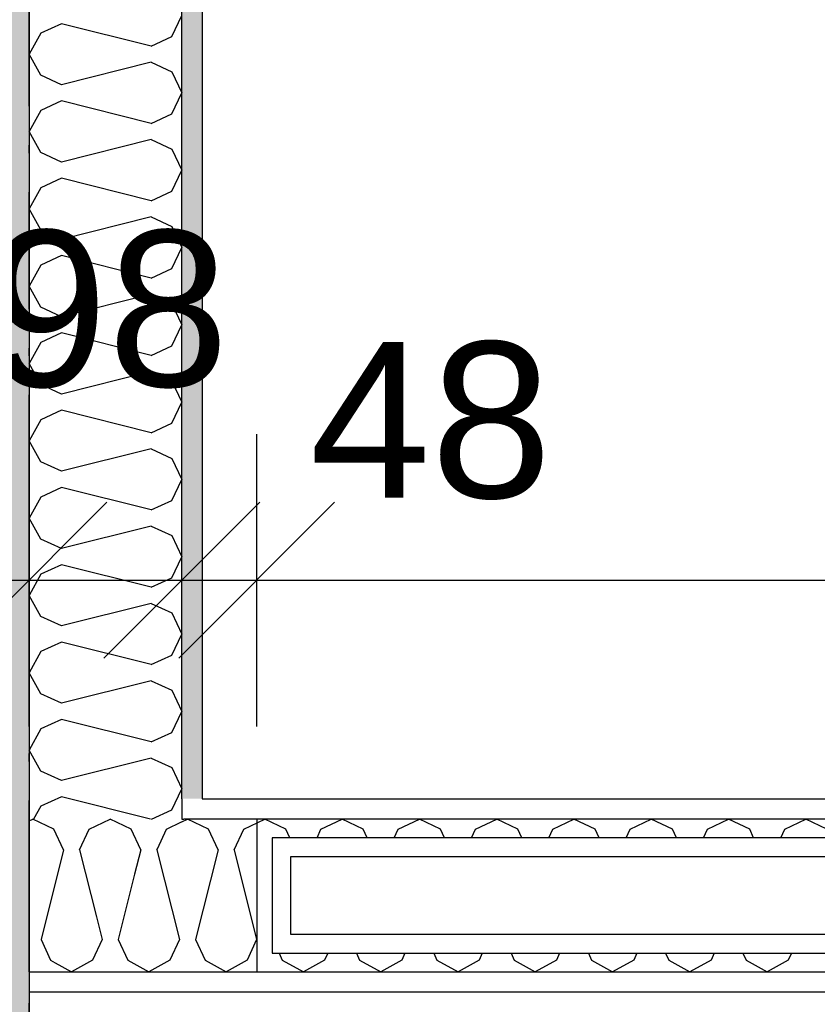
# Model space of a CAD drawing. Header units: millimetres. Extents: x -150 to 340931, y -1115 to 365939.
# Tile 27 of 253: x 277905 to 278417, y 351145 to 351776. Entities that reach past the tile are written whole.
import ezdxf
from ezdxf.enums import TextEntityAlignment as Align

# ---------------------------------------------------------------- set-up
doc = ezdxf.new("R2010")
doc.units = ezdxf.units.MM
doc.header["$LTSCALE"] = 0.5
doc.header["$MEASUREMENT"] = 0
doc.linetypes.add('Over snittplan', pattern=[260, 150, -50, 10, -50])
doc.linetypes.add('PLINE', pattern=[0])
for name, color, linetype in [('232- Ikke-bærende yttervegger (Skravur)(Nye konstruksjoner)', 7, 'Continuous'), ('232- Ikke-bærende yttervegger(Nye konstruksjoner)', 7, 'Continuous'), ('242- Ikke-bærende innervegger (Skravur)(Nye konstruksjoner)', 7, 'Continuous'), ('242- Ikke-bærende innervegger(Nye konstruksjoner)', 7, 'Continuous'), ('244- Vinduer_ dører_ foldevegger(Nye konstruksjoner)', 7, 'Continuous'), ('842-M___1_50 Målsetting bygning', 7, 'Continuous'), ('842-M___1_50 Målsetting bygning(Nye konstruksjoner)', 7, 'Continuous'), ('862- M___Nettoareal(Nye konstruksjoner)', 7, 'Continuous'), ('862- M___Nettoareal(Polylinje)(Nye konstruksjoner)', 7, 'Continuous'), ('862- M___Nettoareal(Tekst)(Nye konstruksjoner)', 7, 'Continuous')]:
    doc.layers.add(name, color=color, linetype=linetype)
doc.layers.add('236- Innvendig kledning og overflate(Nye konstruksjoner)', color=7, linetype='Continuous', lineweight=0)
doc.styles.add('GENERATED_STYLE_1', font='txt')
doc.styles.add('GENERATED_STYLE_3', font='arial.ttf')
doc.dimstyles.new('GENERATED_STYLE__1', dxfattribs={"dimtxt": 100, "dimasz": 95, "dimexe": 0.18, "dimexo": 0.0625, "dimgap": 0, "dimtad": 1, "dimtih": 1, "dimtoh": 1, "dimdec": 0, "dimzin": 0, "dimdsep": 46, "dimtxsty": 'GENERATED_STYLE_3', "dimblk": 'ARROWHEAD_6', "dimblk1": 'ARROWHEAD_6', "dimblk2": 'ARROWHEAD_6', "dimcen": 0.09, "dimse1": 1, "dimse2": 1, "dimclrd": 256, "dimclre": 256, "dimclrt": 256, "dimadec": 1, "dimazin": 0, "dimtfac": 1, "dimtdec": 4, "dimtmove": 0, "dimatfit": 3, "dimfxl": 1, "dimtolj": 1, "dimtzin": 0, "dimarcsym": 0})
doc.dimstyles.new('GENERATED_STYLE__2', dxfattribs={"dimtxt": 100, "dimasz": 95, "dimexe": 0.18, "dimexo": 0.0625, "dimgap": 0, "dimtad": 1, "dimdec": 0, "dimzin": 0, "dimdsep": 46, "dimtxsty": 'GENERATED_STYLE_3', "dimblk": 'ARROWHEAD_6', "dimblk1": 'ARROWHEAD_6', "dimblk2": 'ARROWHEAD_6', "dimcen": 0.09, "dimse1": 1, "dimse2": 1, "dimclrd": 256, "dimclre": 256, "dimclrt": 256, "dimadec": 1, "dimazin": 0, "dimtfac": 1, "dimtdec": 4, "dimtmove": 0, "dimatfit": 3, "dimfxl": 1, "dimtolj": 1, "dimtzin": 0, "dimarcsym": 0})
doc.dimstyles.new('GENERATED_STYLE__3', dxfattribs={"dimtxt": 100, "dimasz": 95, "dimexe": 0.18, "dimexo": 0.0625, "dimgap": 0, "dimtad": 1, "dimtih": 1, "dimtoh": 1, "dimdec": 0, "dimzin": 0, "dimdsep": 46, "dimtxsty": 'GENERATED_STYLE_3', "dimblk": 'ARROWHEAD_6', "dimblk1": 'ARROWHEAD_6', "dimblk2": 'ARROWHEAD_6', "dimcen": 0.09, "dimse1": 1, "dimse2": 1, "dimclrd": 256, "dimclre": 256, "dimclrt": 256, "dimadec": 1, "dimazin": 0, "dimtfac": 1, "dimtdec": 4, "dimtmove": 2, "dimatfit": 3, "dimfxl": 1, "dimtolj": 1, "dimtzin": 0, "dimarcsym": 0})
pattern_1 = [(0, (0, 0), (0, 43.30127), [0, -25]), (0, (12.5, 21.65), (0, 43.30127), [0, -25])]

# ---------------------------------------------------------------- blocks, each defined once
blk = doc.blocks.new('LEILIGHET 8__1', base_point=(283768.57, 348580.68))
at = {"layer": '862- M___Nettoareal(Polylinje)(Nye konstruksjoner)', "flags": 128}
blk.add_lwpolyline([(286041.01, 356380.68), (277911.01, 356380.68), (277911.01, 348080.68), (281226.01, 348080.68), (281226.01, 349780.68), (286041.01, 349780.68)], close=True, dxfattribs=at)
at = {"layer": '862- M___Nettoareal(Tekst)(Nye konstruksjoner)', "style": 'GENERATED_STYLE_1'}
for tag, p in [('DUMMY_861', (280015.18, 358168.58)), ('ROOM_NAME', (279278, 358118.76)), ('DUMMY_862', (279278, 357980.34))]:
    blk.add_attdef(tag, text='', height=100, dxfattribs=at).set_placement(p, align=Align.TOP_LEFT)
blk = doc.blocks.new('BAD__38', base_point=(279523.33, 353122.89))
at = {"layer": '862- M___Nettoareal(Polylinje)(Nye konstruksjoner)', "linetype": 'PLINE', "flags": 128}
blk.add_lwpolyline([(278022.01, 354256.65), (278022.01, 351276.65), (281226.01, 351276.65), (281226.01, 354256.65)], close=True, dxfattribs=at)
at = {"layer": '862- M___Nettoareal(Tekst)(Nye konstruksjoner)', "style": 'GENERATED_STYLE_1'}
for tag, p in [('DUMMY_861', (279720.65, 353311.13)), ('ROOM_NAME', (279326.02, 353259.59)), ('DUMMY_862', (279326.02, 353122.89))]:
    blk.add_attdef(tag, text='', height=100, dxfattribs=at).set_placement(p, align=Align.TOP_LEFT)
blk = doc.blocks.new('*D774')
at = {"layer": '842-M___1_50 Målsetting bygning(Nye konstruksjoner)', "linetype": 'PLINE'}
for p, q in [((276294.53, 363585.13), (276294.53, 363772.63)), ((335668.85, 363585.13), (335668.85, 363772.63)), ((276344.53, 363728.88), (276244.53, 363628.88)), ((335618.85, 363628.88), (335718.85, 363728.88)), ((276219.53, 363678.88), (276294.53, 363678.88)), ((276294.53, 363678.88), (335668.85, 363678.88)), ((335668.85, 363678.88), (335743.85, 363678.88))]:
    blk.add_line(p, q, dxfattribs=at)
at = {"layer": '842-M___1_50 Målsetting bygning(Nye konstruksjoner)', "insert": (305771.96, 363698.88), "char_height": 100, "attachment_point": 7, "style": 'GENERATED_STYLE_3'}
blk.add_mtext('\\A1;{\\pql;\\fArial|b0|i0|c0|p0;\\W1.000000;59\xa0374}', dxfattribs=at)
blk = doc.blocks.new('ARROWHEAD_6')
at = {"linetype": 'Continuous'}
for p, q in [((-0.5, -0.5), (0.5, 0.5)), ((0, 0), (-1, 0))]:
    blk.add_line(p, q, dxfattribs=at)
blk = doc.blocks.new('*D813')
at = {"layer": '842-M___1_50 Målsetting bygning(Nye konstruksjoner)', "linetype": 'PLINE'}
for p, q in [((272272.63, 356492.65), (272372.63, 356392.65)), ((272416.38, 356442.65), (272228.88, 356442.65)), ((272322.63, 349818.68), (272322.63, 356442.65)), ((272272.63, 349868.68), (272372.63, 349768.68)), ((272416.38, 349818.68), (272228.88, 349818.68))]:
    blk.add_line(p, q, dxfattribs=at)
at = {"layer": '842-M___1_50 Målsetting bygning(Nye konstruksjoner)', "insert": (272302.63, 352959.07), "char_height": 100, "attachment_point": 7, "rotation": 90, "style": 'GENERATED_STYLE_3'}
blk.add_mtext('\\A1;{\\pql;\\fArial|b0|i0|c0|p0;\\W1.000000;6\xa0624}', dxfattribs=at)
blk = doc.blocks.new('*D884')
at = {"layer": '842-M___1_50 Målsetting bygning', "linetype": 'PLINE'}
for p, q in [((277849.01, 342391.1), (277849.01, 342578.6)), ((280066.01, 342391.1), (280066.01, 342578.6)), ((277899.01, 342534.85), (277799.01, 342434.85)), ((280116.01, 342534.85), (280016.01, 342434.85)), ((277849.01, 342484.85), (280066.01, 342484.85))]:
    blk.add_line(p, q, dxfattribs=at)
at = {"layer": '842-M___1_50 Målsetting bygning', "insert": (278785.91, 342504.85), "char_height": 100, "attachment_point": 7, "style": 'GENERATED_STYLE_3'}
blk.add_mtext('\\A1;{\\pql;\\fArial|b0|i0|c0|p0;\\W1.000000;2\xa0217}', dxfattribs=at)
blk = doc.blocks.new('*D1120')
at = {"layer": '842-M___1_50 Målsetting bygning(Nye konstruksjoner)', "linetype": 'PLINE'}
for p, q in [((277911, 350525.97), (277911, 350713.47)), ((279002.5, 350525.97), (279002.5, 350713.47)), ((277961, 350669.72), (277861, 350569.72)), ((279052.5, 350669.72), (278952.5, 350569.72)), ((277836, 350619.72), (277911, 350619.72)), ((277911, 350619.72), (279002.5, 350619.72))]:
    blk.add_line(p, q, dxfattribs=at)
at = {"layer": '842-M___1_50 Målsetting bygning(Nye konstruksjoner)', "insert": (278285.16, 350639.72), "char_height": 100, "attachment_point": 7, "style": 'GENERATED_STYLE_3'}
blk.add_mtext('\\A1;{\\pql;\\fArial|b0|i0|c0|p0;\\W1.000000;1\xa0091}', dxfattribs=at)
blk = doc.blocks.new('*X1345')
at = {"layer": '242- Ikke-bærende innervegger (Skravur)(Nye konstruksjoner)', "linetype": 'PLINE'}
for p, q in [((278002.6, 351765.33), (278009, 351778.87)), ((277931.83, 351773.66), (277918.56, 351767.62)), ((277989.32, 351759.29), (277931.83, 351773.66)), ((277918.56, 351767.62), (277911, 351754.08)), ((277989.32, 351759.29), (278002.6, 351765.33)), ((277918.56, 351740.54), (277911, 351754.08)), ((277989.32, 351748.87), (277931.83, 351734.5)), ((277989.32, 351748.87), (278002.6, 351742.83)), ((278002.6, 351742.83), (278009, 351729.29)), ((277931.83, 351734.5), (277918.56, 351740.54)), ((277931.83, 351724.08), (277918.56, 351718.04)), ((277989.32, 351709.71), (277931.83, 351724.08)), ((278002.6, 351715.75), (278009, 351729.29)), ((277918.56, 351718.04), (277911, 351704.5)), ((277989.32, 351709.71), (278002.6, 351715.75)), ((277918.56, 351690.97), (277911, 351704.5)), ((277989.32, 351699.3), (277931.83, 351684.93)), ((277989.32, 351699.3), (278002.6, 351693.26)), ((278002.6, 351693.26), (278009, 351679.72)), ((277931.83, 351684.93), (277918.56, 351690.97)), ((278002.6, 351666.18), (278009, 351679.72)), ((277931.83, 351674.51), (277918.56, 351668.47)), ((277989.32, 351660.14), (277931.83, 351674.51)), ((277918.56, 351668.47), (277911, 351654.93)), ((277989.32, 351660.14), (278002.6, 351666.18)), ((277918.56, 351641.39), (277911, 351654.93)), ((277989.32, 351649.72), (277931.83, 351635.35)), ((277989.32, 351649.72), (278002.6, 351643.68)), ((277931.83, 351635.35), (277918.56, 351641.39)), ((278002.6, 351643.68), (278009, 351630.14)), ((278002.6, 351616.61), (278009, 351630.14)), ((277931.83, 351624.94), (277918.56, 351618.89)), ((277989.32, 351610.56), (277931.83, 351624.94)), ((277918.56, 351618.89), (277911, 351605.36)), ((277989.32, 351610.56), (278002.6, 351616.61)), ((277918.56, 351591.82), (277911, 351605.36)), ((277989.32, 351600.15), (277931.83, 351585.78)), ((277989.32, 351600.15), (278002.6, 351594.11)), ((277931.83, 351585.78), (277918.56, 351591.82)), ((278002.6, 351594.11), (278009, 351580.57)), ((278002.6, 351567.03), (278009, 351580.57)), ((277931.83, 351575.36), (277918.56, 351569.32)), ((277989.32, 351560.99), (277931.83, 351575.36)), ((277918.56, 351569.32), (277911, 351555.78)), ((277989.32, 351560.99), (278002.6, 351567.03)), ((277918.56, 351542.24), (277911, 351555.78)), ((277989.32, 351550.57), (277931.83, 351536.2)), ((277989.32, 351550.57), (278002.6, 351544.53)), ((277931.83, 351536.2), (277918.56, 351542.24)), ((278002.6, 351544.53), (278009, 351530.99)), ((278002.6, 351517.46), (278009, 351530.99)), ((277931.83, 351525.79), (277918.56, 351519.75)), ((277989.32, 351511.42), (277931.83, 351525.79)), ((277918.56, 351519.75), (277911, 351506.21)), ((277989.32, 351511.42), (278002.6, 351517.46)), ((277918.56, 351492.67), (277911, 351506.21)), ((277989.32, 351501), (277931.83, 351486.63)), ((277989.32, 351501), (278002.6, 351494.96)), ((277931.83, 351486.63), (277918.56, 351492.67)), ((278002.6, 351494.96), (278009, 351481.42)), ((278002.6, 351467.88), (278009, 351481.42)), ((277931.83, 351476.21), (277918.56, 351470.17)), ((277989.32, 351461.84), (277931.83, 351476.21)), ((277918.56, 351470.17), (277911, 351456.63)), ((277989.32, 351461.84), (278002.6, 351467.88)), ((277918.56, 351443.1), (277911, 351456.63)), ((277989.32, 351451.43), (277931.83, 351437.05)), ((277989.32, 351451.43), (278002.6, 351445.38)), ((277931.83, 351437.05), (277918.56, 351443.1)), ((278002.6, 351445.38), (278009, 351431.85)), ((278002.6, 351418.31), (278009, 351431.85)), ((277918.56, 351420.6), (277911, 351407.06)), ((277931.83, 351426.64), (277918.56, 351420.6)), ((277989.32, 351412.27), (277931.83, 351426.64)), ((277989.32, 351412.27), (278002.6, 351418.31)), ((277918.56, 351393.52), (277911, 351407.06)), ((277989.32, 351401.85), (277931.83, 351387.48)), ((277989.32, 351401.85), (278002.6, 351395.81)), ((278002.6, 351395.81), (278009, 351382.27)), ((277931.83, 351387.48), (277918.56, 351393.52)), ((277931.83, 351377.06), (277918.56, 351371.02)), ((277989.32, 351362.69), (277931.83, 351377.06)), ((278002.6, 351368.73), (278009, 351382.27)), ((277918.56, 351371.02), (277911, 351357.48)), ((277989.32, 351362.69), (278002.6, 351368.73)), ((277918.56, 351343.95), (277911, 351357.48)), ((277989.32, 351352.28), (277931.83, 351337.91)), ((277989.32, 351352.28), (278002.6, 351346.24)), ((278002.6, 351346.24), (278009, 351332.7)), ((277931.83, 351337.91), (277918.56, 351343.95)), ((278002.6, 351319.16), (278009, 351332.7)), ((277931.83, 351327.49), (277918.56, 351321.45)), ((277989.32, 351313.12), (277931.83, 351327.49)), ((277918.56, 351321.45), (277911, 351307.91)), ((277989.32, 351313.12), (278002.6, 351319.16)), ((277918.56, 351294.37), (277911, 351307.91)), ((277989.32, 351302.7), (277931.83, 351288.33)), ((277989.32, 351302.7), (278002.6, 351296.66)), ((277931.83, 351288.33), (277918.56, 351294.37)), ((278002.6, 351296.66), (278009, 351283.12)), ((278002.6, 351269.59), (278009, 351283.12)), ((277931.83, 351277.92), (277918.56, 351271.87)), ((277988.89, 351263.65), (277931.83, 351277.92)), ((277918.56, 351271.87), (277913.97, 351263.65)), ((277989.56, 351263.65), (278002.6, 351269.59))]:
    blk.add_line(p, q, dxfattribs=at)
blk = doc.blocks.new('*D1389')
at = {"layer": '842-M___1_50 Målsetting bygning(Nye konstruksjoner)', "linetype": 'PLINE'}
for p, q in [((277911, 351323.04), (277911, 351510.54)), ((278009, 351323.04), (278009, 351510.54)), ((277961, 351466.79), (277861, 351366.79)), ((277959, 351366.79), (278059, 351466.79)), ((278107, 351466.79), (278007, 351366.79)), ((277836, 351416.79), (277911, 351416.79)), ((277911, 351416.79), (278009, 351416.79))]:
    blk.add_line(p, q, dxfattribs=at)
at = {"layer": '842-M___1_50 Målsetting bygning(Nye konstruksjoner)', "insert": (277883.73, 351539.66), "char_height": 100, "attachment_point": 7, "style": 'GENERATED_STYLE_3'}
blk.add_mtext('\\A1;{\\pql;\\fArial|b0|i0|c0|p0;\\W1.000000;98}', dxfattribs=at)
blk = doc.blocks.new('*D1390')
at = {"layer": '842-M___1_50 Målsetting bygning(Nye konstruksjoner)', "linetype": 'PLINE'}
for p, q in [((278009, 351323.04), (278009, 351510.54)), ((278057, 351323.04), (278057, 351510.54)), ((277959, 351366.79), (278059, 351466.79)), ((278107, 351466.79), (278007, 351366.79)), ((278009, 351416.79), (278057, 351416.79))]:
    blk.add_line(p, q, dxfattribs=at)
blk = doc.blocks.new('*D1391')
at = {"layer": '842-M___1_50 Målsetting bygning(Nye konstruksjoner)', "linetype": 'PLINE'}
for p, q in [((278057, 351323.04), (278057, 351510.54)), ((279957, 351323.04), (279957, 351510.54)), ((277959, 351366.79), (278059, 351466.79)), ((278107, 351466.79), (278007, 351366.79)), ((279907, 351366.79), (280007, 351466.79)), ((278057, 351416.79), (279957, 351416.79)), ((279957, 351416.79), (280032, 351416.79))]:
    blk.add_line(p, q, dxfattribs=at)
at = {"layer": '842-M___1_50 Målsetting bygning(Nye konstruksjoner)', "char_height": 100, "attachment_point": 7, "style": 'GENERATED_STYLE_3'}
for s, insert in [('\\A1;{\\pql;\\fArial|b0|i0|c0|p0;\\W1.000000;48}', (278090.91, 351468.23)), ('\\A1;{\\pql;\\fArial|b0|i0|c0|p0;\\W1.000000;1\xa0900}', (278835.41, 351436.79))]:
    blk.add_mtext(s, dxfattribs=dict(at, insert=insert))
blk = doc.blocks.new('SOV__42', base_point=(279477.11, 350061.01))
at = {"layer": '862- M___Nettoareal(Polylinje)(Nye konstruksjoner)', "linetype": 'PLINE', "flags": 128}
blk.add_lwpolyline([(281226.01, 351152.65), (277911.01, 351152.65), (277911, 348080.68), (281226.01, 348080.68)], close=True, dxfattribs=at)
at = {"layer": '862- M___Nettoareal(Tekst)(Nye konstruksjoner)', "style": 'GENERATED_STYLE_1'}
for tag, p in [('DUMMY_861', (279701.24, 350249.24)), ('ROOM_NAME', (279252.98, 350199.43)), ('DUMMY_862', (279252.98, 350061.01))]:
    blk.add_attdef(tag, text='', height=100, dxfattribs=at).set_placement(p, align=Align.TOP_LEFT)
blk = doc.blocks.new('*X1424')
at = {"layer": '242- Ikke-bærende innervegger (Skravur)(Nye konstruksjoner)', "linetype": 'PLINE'}
for p, q in [((277911, 351262.48), (277913.47, 351263.65)), ((277927.01, 351257.24), (277913.47, 351263.65)), ((277949.51, 351257.24), (277963.05, 351263.65)), ((277976.59, 351257.24), (277963.05, 351263.65)), ((277933.05, 351243.97), (277927.01, 351257.24)), ((277943.47, 351243.97), (277949.51, 351257.24)), ((277982.63, 351243.97), (277976.59, 351257.24)), ((277993.35, 351244.64), (277999.08, 351257.24)), ((277999.08, 351257.24), (278008.71, 351261.8)), ((277933.05, 351243.97), (277918.68, 351186.48)), ((277943.47, 351243.97), (277954.23, 351200.94)), ((277982.63, 351243.97), (277978.71, 351228.28)), ((277918.68, 351186.48), (277924.72, 351173.21)), ((277924.72, 351173.21), (277927.84, 351171.46))]:
    blk.add_line(p, q, dxfattribs=at)
blk = doc.blocks.new('*X1426')
at = {"layer": '242- Ikke-bærende innervegger (Skravur)(Nye konstruksjoner)', "linetype": 'PLINE'}
for p, q in [((278008.71, 351261.8), (278009, 351261.94)), ((277993.04, 351243.97), (277993.35, 351244.64)), ((277993.04, 351243.97), (278007.41, 351186.48)), ((277978.71, 351228.28), (277968.26, 351186.48)), ((277954.23, 351200.94), (277957.84, 351186.48)), ((277957.84, 351186.48), (277951.8, 351173.21)), ((277968.26, 351186.48), (277974.3, 351173.21)), ((278007.41, 351186.48), (278001.37, 351173.21)), ((277927.84, 351171.46), (277938.26, 351165.65)), ((277951.8, 351173.21), (277938.26, 351165.65)), ((277974.3, 351173.21), (277987.83, 351165.65)), ((278001.37, 351173.21), (277987.83, 351165.65))]:
    blk.add_line(p, q, dxfattribs=at)
blk = doc.blocks.new('*X1427')
at = {"layer": '242- Ikke-bærende innervegger (Skravur)(Nye konstruksjoner)', "linetype": 'PLINE'}
for p, q in [((278009, 351261.94), (278012.62, 351263.65)), ((278026.16, 351257.24), (278012.62, 351263.65)), ((278048.66, 351257.24), (278062.2, 351263.65)), ((278075.73, 351257.24), (278062.2, 351263.65)), ((278098.23, 351257.24), (278111.77, 351263.65)), ((278125.31, 351257.24), (278111.77, 351263.65)), ((278147.81, 351257.24), (278161.34, 351263.65)), ((278174.88, 351257.24), (278161.34, 351263.65)), ((278197.38, 351257.24), (278210.92, 351263.65)), ((278224.46, 351257.24), (278210.92, 351263.65)), ((278246.95, 351257.24), (278260.49, 351263.65)), ((278274.03, 351257.24), (278260.49, 351263.65)), ((278296.53, 351257.24), (278310.07, 351263.65)), ((278323.61, 351257.24), (278310.07, 351263.65)), ((278346.1, 351257.24), (278359.64, 351263.65)), ((278373.18, 351257.24), (278359.64, 351263.65)), ((278395.68, 351257.24), (278409.22, 351263.65)), ((278422.75, 351257.24), (278409.22, 351263.65)), ((278032.2, 351243.97), (278026.16, 351257.24)), ((278042.62, 351243.97), (278048.66, 351257.24)), ((278078.28, 351251.65), (278075.73, 351257.24)), ((278095.69, 351251.65), (278098.23, 351257.24)), ((278127.85, 351251.65), (278125.31, 351257.24)), ((278145.26, 351251.65), (278147.81, 351257.24)), ((278177.43, 351251.65), (278174.88, 351257.24)), ((278194.84, 351251.65), (278197.38, 351257.24)), ((278227, 351251.65), (278224.46, 351257.24)), ((278244.41, 351251.65), (278246.95, 351257.24)), ((278276.58, 351251.65), (278274.03, 351257.24)), ((278293.98, 351251.65), (278296.53, 351257.24)), ((278326.15, 351251.65), (278323.61, 351257.24)), ((278343.56, 351251.65), (278346.1, 351257.24)), ((278375.73, 351251.65), (278373.18, 351257.24)), ((278393.13, 351251.65), (278395.68, 351257.24)), ((278032.2, 351243.97), (278017.83, 351186.48)), ((278042.62, 351243.97), (278056.99, 351186.48)), ((278017.83, 351186.48), (278023.87, 351173.21)), ((278056.99, 351186.48), (278050.95, 351173.21)), ((278071.42, 351177.65), (278073.44, 351173.21)), ((278102.54, 351177.65), (278100.52, 351173.21)), ((278121, 351177.65), (278123.02, 351173.21)), ((278152.12, 351177.65), (278150.1, 351173.21)), ((278170.57, 351177.65), (278172.59, 351173.21)), ((278201.69, 351177.65), (278199.67, 351173.21)), ((278220.15, 351177.65), (278222.17, 351173.21)), ((278251.27, 351177.65), (278249.24, 351173.21)), ((278269.72, 351177.65), (278271.74, 351173.21)), ((278300.84, 351177.65), (278298.82, 351173.21)), ((278319.29, 351177.65), (278321.32, 351173.21)), ((278350.42, 351177.65), (278348.39, 351173.21)), ((278368.87, 351177.65), (278370.89, 351173.21)), ((278399.99, 351177.65), (278397.97, 351173.21)), ((278023.87, 351173.21), (278037.41, 351165.65)), ((278050.95, 351173.21), (278037.41, 351165.65)), ((278073.44, 351173.21), (278086.98, 351165.65)), ((278100.52, 351173.21), (278086.98, 351165.65)), ((278123.02, 351173.21), (278136.56, 351165.65)), ((278150.1, 351173.21), (278136.56, 351165.65)), ((278172.59, 351173.21), (278186.13, 351165.65)), ((278199.67, 351173.21), (278186.13, 351165.65)), ((278222.17, 351173.21), (278235.71, 351165.65)), ((278249.24, 351173.21), (278235.71, 351165.65)), ((278271.74, 351173.21), (278285.28, 351165.65)), ((278298.82, 351173.21), (278285.28, 351165.65)), ((278321.32, 351173.21), (278334.85, 351165.65)), ((278348.39, 351173.21), (278334.85, 351165.65)), ((278370.89, 351173.21), (278384.43, 351165.65)), ((278397.97, 351173.21), (278384.43, 351165.65))]:
    blk.add_line(p, q, dxfattribs=at)
blk = doc.blocks.new('Skyvedør med pocketkarm[31]')
at = {"layer": '244- Vinduer_ dører_ foldevegger(Nye konstruksjoner)', "linetype": 'PLINE'}
for p, q in [((279002.5, 351251.65), (278067, 351251.65)), ((278067, 351251.65), (278067, 351177.65)), ((278079, 351189.65), (278079, 351239.65)), ((278079, 351239.65), (279002.5, 351239.65)), ((279002.5, 351189.65), (278079, 351189.65)), ((278067, 351177.65), (279002.5, 351177.65))]:
    blk.add_line(p, q, dxfattribs=at)
blk = doc.blocks.new('*D1609')
at = {"layer": '842-M___1_50 Målsetting bygning(Nye konstruksjoner)', "linetype": 'PLINE'}
for p, q in [((279065.67, 352226.65), (279165.67, 352126.65)), ((279209.42, 352176.65), (279021.92, 352176.65)), ((279115.67, 351276.65), (279115.67, 352176.65)), ((279065.67, 351326.65), (279165.67, 351226.65)), ((279209.42, 351276.65), (279021.92, 351276.65)), ((279115.67, 351201.65), (279115.67, 351276.65))]:
    blk.add_line(p, q, dxfattribs=at)
at = {"layer": '842-M___1_50 Målsetting bygning(Nye konstruksjoner)', "insert": (279095.67, 351612.24), "char_height": 100, "attachment_point": 7, "rotation": 90, "style": 'GENERATED_STYLE_3'}
blk.add_mtext('\\A1;{\\pql;\\fArial|b0|i0|c0|p0;\\W1.000000;900}', dxfattribs=at)

msp = doc.modelspace()

# ---------------------------------------------------------------- hatches: boundary and pattern name
at = {"layer": '232- Ikke-bærende yttervegger (Skravur)(Nye konstruksjoner)', "linetype": 'Continuous'}
h = msp.add_hatch(dxfattribs=at)
h.set_pattern_fill('Prikker_tett', color=256, style=0, pattern_type=2)
h.set_pattern_definition(pattern_1)
h.paths.add_polyline_path([(277898.01, 350282.68), (277911.01, 350282.68), (277911.01, 356380.65), (277898.01, 356380.65)])
at = {"layer": '242- Ikke-bærende innervegger (Skravur)(Nye konstruksjoner)', "linetype": 'Continuous'}
h = msp.add_hatch(dxfattribs=at)
h.set_pattern_fill('Prikker_tett', color=256, style=0, pattern_type=2)
h.set_pattern_definition(pattern_1)
h.paths.add_polyline_path([(278022, 351276.65), (278022.01, 354256.65), (278009.01, 354256.65), (278009, 351276.65)])
h = msp.add_hatch(dxfattribs=at)
h.set_pattern_fill('Prikker_tett', color=256, style=0, pattern_type=2)
h.set_pattern_definition(pattern_1)
h.paths.add_polyline_path([(278009, 351263.65), (278010.37, 351263.65), (278022, 351276.65), (278009, 351276.65)])
h = msp.add_hatch(dxfattribs=at)
h.set_pattern_fill('Prikker_tett', color=256, style=0, pattern_type=2)
h.set_pattern_definition(pattern_1)
h.paths.add_polyline_path([(278022, 351276.65), (278010.37, 351263.65), (278022, 351263.65)])
h = msp.add_hatch(dxfattribs=at)
h.set_pattern_fill('Prikker_tett', color=256, style=0, pattern_type=2)
h.set_pattern_definition(pattern_1)
h.paths.add_polyline_path([(279002.5, 351276.65), (278022, 351276.65), (278022, 351263.65), (279002.5, 351263.65)])
h = msp.add_hatch(dxfattribs=at)
h.set_pattern_fill('Prikker_tett', color=256, style=0, pattern_type=2)
h.set_pattern_definition(pattern_1)
h.paths.add_polyline_path([(277911, 351165.65), (277911, 351152.65), (277922.64, 351165.65)])
h = msp.add_hatch(dxfattribs=at)
h.set_pattern_fill('Prikker_tett', color=256, style=0, pattern_type=2)
h.set_pattern_definition(pattern_1)
h.paths.add_polyline_path([(277922.64, 351165.65), (277911, 351152.65), (279002.5, 351152.65), (279002.5, 351165.65)])

# ---------------------------------------------------------------- linework, layer by layer
at = {"layer": '232- Ikke-bærende yttervegger(Nye konstruksjoner)', "linetype": 'Over snittplan', "flags": 128}
msp.add_lwpolyline([(277911.01, 348080.68), (277911.01, 356380.65)], dxfattribs=at)
at = {"layer": '236- Innvendig kledning og overflate(Nye konstruksjoner)', "linetype": 'PLINE', "flags": 128}
for points in [[(277911.01, 350282.68), (277911.01, 356380.65)], [(278022, 351276.65), (278022.01, 354256.65)], [(279002.5, 351276.65), (278022, 351276.65)], [(277911, 351152.65), (277911, 351165.65)], [(277911, 351152.65), (279002.5, 351152.65)]]:
    msp.add_lwpolyline(points, dxfattribs=at)
at = {"layer": '242- Ikke-bærende innervegger(Nye konstruksjoner)', "linetype": 'PLINE'}
for p, q in [((278009, 351276.65), (278009.01, 354269.65)), ((278009, 351276.65), (278009, 351263.65)), ((278009, 351276.65), (278009, 351263.65)), ((278009, 351263.65), (278010.37, 351263.65)), ((279002.5, 351263.65), (278010.37, 351263.65)), ((277911, 351165.65), (277922.64, 351165.65)), ((277922.64, 351165.65), (278009, 351165.65)), ((278009, 351165.65), (279002.5, 351165.65))]:
    msp.add_line(p, q, dxfattribs=at)
at = {"layer": '242- Ikke-bærende innervegger(Nye konstruksjoner)', "linetype": 'PLINE', "flags": 128}
for points in [[(277911.01, 356380.65), (277911, 351263.65)], [(277911, 351165.65), (277911, 351263.65)]]:
    msp.add_lwpolyline(points, dxfattribs=at)
at = {"layer": '242- Ikke-bærende innervegger(Nye konstruksjoner)', "linetype": 'PLINE'}
msp.add_lwpolyline([(278057, 351263.65), (278057, 351165.65)], dxfattribs=at)

# ---------------------------------------------------------------- block references
at = {"layer": '242- Ikke-bærende innervegger(Nye konstruksjoner)'}
for name in ['*X1345', '*X1424', '*X1427', '*X1426']:
    msp.add_blockref(name, (0, 0), dxfattribs=at)
at = {"layer": '244- Vinduer_ dører_ foldevegger(Nye konstruksjoner)', "linetype": 'PLINE'}
msp.add_blockref('Skyvedør med pocketkarm[31]', (0, 0), dxfattribs=at)
at = {"layer": '862- M___Nettoareal(Nye konstruksjoner)', "linetype": 'Continuous'}
for name, p in [('LEILIGHET 8__1', (283768.57, 348580.68)), ('BAD__38', (279523.33, 353122.89)), ('SOV__42', (279477.11, 350061.01))]:
    msp.add_blockref(name, p, dxfattribs=at)

# ---------------------------------------------------------------- dimensions: what is measured, and where the dimension line sits
at = {"layer": '842-M___1_50 Målsetting bygning', "linetype": 'Continuous'}
dim = msp.add_linear_dim(base=(280066.01, 342484.85), p1=(277849.01, 352230.66), p2=(280066.01, 348080.68), dimstyle='GENERATED_STYLE__1', dxfattribs=at)
dim.commit()
dim.dimension.update_dxf_attribs({"geometry": '*D884', "text_midpoint": (278957.45, 342554.85), "dimtype": 160})
at = {"layer": '842-M___1_50 Målsetting bygning(Nye konstruksjoner)', "linetype": 'Continuous'}
for base, p1, p2, dimstyle, picture, middle in [((335668.85, 363678.88), (276294.53, 358685.24), (335668.85, 339845.07), 'GENERATED_STYLE__1', '*D774', (305981.55, 363748.88)), ((279002.5037, 350619.7238), (277911.0048, 353766.6503), (279002.5037, 351152.6505), 'GENERATED_STYLE__1', '*D1120', (278456.7003, 350689.7238)), ((279957, 351416.79), (278057, 351263.65), (279957, 351276.65), 'GENERATED_STYLE__1', '*D1391', (279006.95, 351486.79)), ((278009, 351416.79), (277911, 351165.65), (278009, 351263.65), 'GENERATED_STYLE__3', '*D1389', (277959.83, 351589.66)), ((278057, 351416.79), (278009, 351263.65), (278057, 351263.65), 'GENERATED_STYLE__3', '*D1390', (278167.01, 351518.23))]:
    dim = msp.add_linear_dim(base=base, p1=p1, p2=p2, dimstyle=dimstyle, dxfattribs=at)
    dim.commit()
    dim.dimension.update_dxf_attribs({"geometry": picture, "text_midpoint": middle, "dimtype": 160})
for base, p1, p2, picture, middle in [((272322.63, 356442.65), (280123.88, 349818.68), (276684.88, 356442.65), '*D813', (272252.63, 353130.61)), ((279115.67, 352176.65), (278022, 351276.65), (281226.03, 352176.65), '*D1609', (279045.67, 351726.4))]:
    dim = msp.add_linear_dim(base=base, p1=p1, p2=p2, angle=90, dimstyle='GENERATED_STYLE__2', dxfattribs=at)
    dim.commit()
    dim.dimension.update_dxf_attribs({"geometry": picture, "text_midpoint": middle, "dimtype": 160, "text_rotation": 90})

doc.saveas('drawing.dxf')
